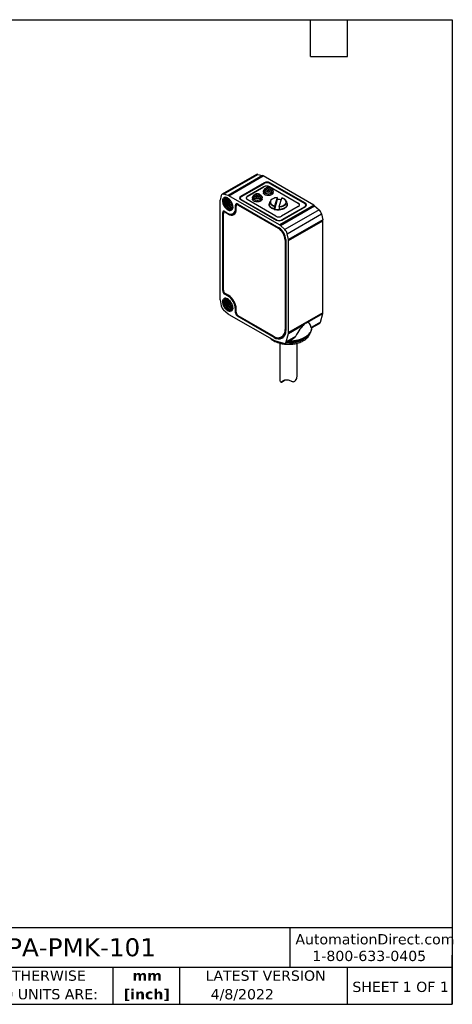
# Model space of a CAD drawing. Header units: millimetres. Extents: x 6 to 273, y 6 to 210.
# Tile 3 of 3: x 184 to 273, y 6 to 210. Entities that reach past the tile are written whole.
import ezdxf

# ---------------------------------------------------------------- set-up
doc = ezdxf.new("R2010")
doc.units = ezdxf.units.MM
doc.linetypes.add('SLD-Solid', pattern=[0])
doc.layers.add('TEXT', color=140, linetype='SLD-Solid', lineweight=25)
doc.styles.add('SLDTEXTSTYLE0', font='VERDANAB.TTF')
doc.styles.add('SLDTEXTSTYLE1', font='VERDANA.TTF')

# ---------------------------------------------------------------- blocks, each defined once
blk = doc.blocks.new('SW_NOTE_0_2')
at = {"layer": 'TEXT', "color": 0, "char_height": 2.117, "attachment_point": 2, "style": 'SLDTEXTSTYLE0'}
for s, insert in [('mm', (2.84, 2.69)), ('[inch]', (2.76, -1.13))]:
    blk.add_mtext(s, dxfattribs=dict(at, insert=insert))
blk = doc.blocks.new('SW_NOTE_0_3')
at = {"layer": 'TEXT', "color": 0, "char_height": 2.1167, "attachment_point": 1, "style": 'SLDTEXTSTYLE1'}
for s, insert in [('UNLESS OTHERWISE ', (0, 2.69)), ('SPECIFIED UNITS ARE:', (0, -1.13))]:
    blk.add_mtext(s, dxfattribs=dict(at, insert=insert))

msp = doc.modelspace()

# ---------------------------------------------------------------- linework, layer by layer
for p, q in [((232.649, 177.593), (225.578, 173.511)), ((225.898, 173.539), (232.969, 177.621)), ((233.881, 177.372), (226.81, 173.29)), ((226.99, 173.213), (234.061, 177.295)), ((232.969, 177.621), (233.881, 177.372)), ((244.484, 171.278), (234.061, 177.295)), ((234.288, 175.899), (229.408, 173.082)), ((229.55, 173.041), (234.288, 175.776)), ((230.752, 173.082), (234.217, 175.082)), ((234.217, 175.041), (230.752, 173.041)), ((234.217, 175.041), (234.217, 175.082)), ((234.288, 175.899), (234.288, 175.776)), ((235.101, 174.605), (234.678, 174.849)), ((235.523, 174.849), (235.101, 174.605)), ((235.348, 175.082), (241.288, 171.653)), ((235.348, 175.041), (235.348, 175.082)), ((241.288, 171.613), (235.348, 175.041)), ((242.773, 171.653), (235.419, 175.899)), ((235.419, 175.899), (235.419, 175.776)), ((235.419, 175.776), (242.631, 171.613)), ((225.394, 173.248), (225.154, 172.333)), ((226.81, 173.29), (225.898, 173.539)), ((237.413, 167.196), (226.99, 173.213)), ((229.408, 173.082), (229.408, 172.931)), ((230.752, 173.082), (230.752, 173.041)), ((231.838, 172.837), (231.838, 172.531)), ((232.082, 173.311), (231.904, 173.044)), ((232.147, 173.387), (232.569, 173.143)), ((232.569, 173.143), (232.147, 172.9)), ((232.838, 173.298), (232.416, 173.542)), ((232.416, 172.744), (232.838, 172.988)), ((232.569, 173.143), (232.766, 172.946)), ((233.26, 173.542), (232.838, 173.298)), ((232.838, 173.298), (232.838, 172.988)), ((232.838, 172.988), (233.26, 172.744)), ((233.107, 173.143), (232.91, 172.946)), ((233.107, 173.143), (233.529, 173.387)), ((233.529, 172.9), (233.107, 173.143)), ((233.772, 173.044), (233.594, 173.311)), ((233.838, 172.531), (233.838, 172.837)), ((234.101, 174.143), (234.101, 173.837)), ((234.344, 174.617), (234.167, 174.35)), ((234.41, 174.693), (234.832, 174.45)), ((234.832, 174.45), (234.41, 174.206)), ((234.678, 174.051), (235.101, 174.295)), ((234.832, 174.45), (235.028, 174.253)), ((235.101, 174.605), (235.101, 174.295)), ((235.101, 174.295), (235.523, 174.051)), ((235.369, 174.45), (235.173, 174.253)), ((235.369, 174.45), (235.792, 174.693)), ((235.792, 174.206), (235.369, 174.45)), ((236.034, 174.35), (235.857, 174.617)), ((236.101, 173.837), (236.101, 174.143)), ((236.925, 172.84), (236.393, 171.097)), ((237.378, 170.997), (237.91, 172.74)), ((225.13, 172.139), (225.13, 151.938)), ((225.661, 172.143), (225.862, 172.114)), ((226.145, 172.218), (226.237, 172.272)), ((226.591, 172.476), (226.499, 172.422)), ((227.775, 170.935), (227.709, 171.087)), ((228.631, 171.449), (228.348, 171.286)), ((228.348, 170.592), (228.348, 171.286)), ((228.489, 170.347), (228.489, 171.041)), ((228.879, 171.469), (228.614, 171.316)), ((228.631, 171.449), (228.631, 171.325)), ((228.772, 171.531), (237.293, 166.612)), ((229.055, 171.367), (228.914, 171.286)), ((228.914, 171.286), (237.151, 166.53)), ((229.316, 172.715), (229.316, 172.511)), ((229.316, 172.493), (229.316, 172.511)), ((229.408, 172.429), (236.762, 168.184)), ((236.762, 168.224), (229.55, 172.388)), ((229.55, 172.347), (229.55, 172.388)), ((236.692, 169), (230.752, 172.429)), ((235.301, 171.429), (235.301, 171.347)), ((235.473, 172.045), (235.335, 171.631)), ((236.968, 172.426), (236.35, 170.401)), ((236.968, 172.492), (236.968, 172.426)), ((244.484, 171.278), (237.413, 167.196)), ((237.593, 167.065), (244.664, 171.147)), ((241.288, 171), (237.823, 169)), ((237.894, 168.184), (242.773, 171)), ((242.631, 170.959), (237.894, 168.224)), ((238.968, 171.631), (238.829, 172.045)), ((239.001, 171.347), (239.001, 171.429)), ((241.288, 171.613), (241.288, 171.653)), ((242.631, 170.919), (242.631, 170.959)), ((242.773, 171.653), (242.773, 171.502)), ((242.866, 171.082), (242.865, 171.064)), ((242.866, 171.082), (242.866, 171.286)), ((244.664, 171.147), (245.576, 170.343)), ((225.979, 169.918), (225.696, 169.755)), ((225.696, 153.669), (225.696, 169.755)), ((225.838, 153.75), (225.838, 169.51)), ((226.228, 169.938), (225.962, 169.784)), ((225.979, 169.918), (225.979, 169.794)), ((226.12, 170), (226.721, 169.653)), ((226.403, 169.836), (226.262, 169.755)), ((226.262, 169.755), (226.863, 169.408)), ((226.863, 169.408), (227.035, 169.507)), ((227.871, 169.539), (228.154, 169.702)), ((228.489, 170.673), (228.348, 170.592)), ((236.35, 170.401), (236.35, 170.466)), ((237.334, 170.366), (237.334, 170.301)), ((245.576, 170.343), (238.505, 166.261)), ((239.009, 165.388), (246.08, 169.47)), ((246.08, 169.47), (246.32, 168.278)), ((236.762, 168.184), (236.762, 168.224)), ((238.505, 166.261), (237.593, 167.065)), ((237.894, 168.184), (237.894, 168.224)), ((246.32, 168.278), (239.249, 164.196)), ((239.273, 163.975), (246.344, 168.057)), ((246.344, 149.08), (246.344, 168.057)), ((237.293, 166.612), (237.151, 166.53)), ((239.249, 164.196), (239.009, 165.388)), ((238.707, 164.162), (238.566, 164.081)), ((238.566, 164.081), (238.566, 145.627)), ((238.707, 164.162), (238.707, 145.382)), ((239.273, 144.998), (239.273, 163.975)), ((225.696, 153.669), (225.838, 153.75)), ((226.262, 153.015), (226.12, 152.934)), ((226.721, 152.587), (226.12, 152.934)), ((226.262, 153.015), (226.863, 152.669)), ((226.863, 152.668), (226.721, 152.587)), ((225.154, 151.716), (225.394, 150.524)), ((225.661, 151.321), (225.862, 151.292)), ((226.145, 151.397), (226.237, 151.45)), ((226.591, 151.654), (226.499, 151.601)), ((225.898, 149.652), (226.81, 148.847)), ((226.99, 148.716), (236.352, 143.312)), ((227.775, 150.114), (227.709, 150.265)), ((228.348, 149.77), (228.489, 149.852)), ((228.348, 149.076), (228.348, 149.77)), ((228.489, 149.158), (228.348, 149.076)), ((228.489, 149.158), (228.489, 149.852)), ((228.914, 148.423), (228.772, 148.341)), ((236.303, 143.994), (228.772, 148.341)), ((236.161, 144.239), (228.914, 148.423)), ((246.344, 149.08), (239.273, 144.998)), ((243.111, 147.031), (246.32, 148.883)), ((245.853, 147.136), (246.32, 148.883)), ((239.249, 144.801), (242.457, 146.654)), ((245.853, 147.136), (243.924, 146.022)), ((244.023, 145.924), (245.67, 146.875)), ((238.707, 145.709), (238.566, 145.627)), ((238.782, 143.054), (239.249, 144.801)), ((244.089, 145.924), (244.092, 145.964)), ((236.463, 144.086), (236.303, 143.994)), ((236.352, 143.312), (238.273, 142.767)), ((237.473, 142.785), (237.473, 135.317)), ((237.861, 144.07), (238.144, 144.234)), ((238.599, 142.793), (240.245, 143.744)), ((240.711, 144.167), (238.782, 143.054)), ((241.073, 136.219), (241.073, 142.781)), ((237.838, 134.777), (238.593, 135.213)), ((238.323, 135.067), (237.898, 134.822)), ((238.431, 135.13), (238.534, 135.189))]:
    msp.add_line(p, q)
at = {"flags": 128}
for points in [[(233.772, 173.044), (233.811, 172.969), (233.837, 172.864), (233.828, 172.757), (233.786, 172.654), (233.712, 172.556), (233.607, 172.468), (233.477, 172.393), (233.325, 172.333), (233.156, 172.29), (232.976, 172.265), (232.792, 172.261), (232.609, 172.275), (232.434, 172.309), (232.273, 172.361), (232.131, 172.429), (232.013, 172.511), (231.923, 172.604), (231.865, 172.705), (231.839, 172.811), (231.848, 172.917), (231.89, 173.021), (231.904, 173.044)], [(236.101, 173.837), (236.091, 173.757), (236.049, 173.654), (235.974, 173.556), (235.87, 173.468), (235.74, 173.393), (235.587, 173.333), (235.418, 173.29), (235.239, 173.265), (235.055, 173.261), (234.872, 173.275), (234.697, 173.309), (234.536, 173.361), (234.394, 173.429), (234.276, 173.511), (234.186, 173.604), (234.127, 173.705), (234.102, 173.811), (234.101, 173.837)], [(236.034, 174.35), (236.074, 174.276), (236.1, 174.17), (236.091, 174.064), (236.049, 173.96), (235.974, 173.863), (235.87, 173.775), (235.74, 173.699), (235.587, 173.639), (235.418, 173.596), (235.239, 173.572), (235.055, 173.567), (234.872, 173.581), (234.697, 173.615), (234.536, 173.667), (234.394, 173.735), (234.276, 173.817), (234.186, 173.91), (234.127, 174.011), (234.102, 174.117), (234.11, 174.223), (234.153, 174.327), (234.167, 174.35)], [(228.649, 171.581), (228.639, 171.54), (228.631, 171.449)], [(233.838, 172.531), (233.828, 172.451), (233.786, 172.348), (233.712, 172.25), (233.607, 172.162), (233.477, 172.087), (233.325, 172.027), (233.156, 171.984), (232.976, 171.959), (232.792, 171.954), (232.609, 171.969), (232.434, 172.003), (232.273, 172.055), (232.131, 172.123), (232.013, 172.205), (231.923, 172.298), (231.865, 172.399), (231.839, 172.504), (231.838, 172.531)], [(239.001, 171.347), (239, 171.311), (238.974, 171.166), (238.915, 171.024), (238.822, 170.888), (238.698, 170.761), (238.546, 170.645), (238.367, 170.542), (238.166, 170.454), (237.946, 170.383), (237.711, 170.329), (237.466, 170.295), (237.214, 170.28), (236.962, 170.285), (236.713, 170.31), (236.473, 170.354), (236.245, 170.416), (236.033, 170.496), (235.843, 170.592), (235.677, 170.702), (235.539, 170.824), (235.43, 170.955), (235.354, 171.094), (235.311, 171.238), (235.301, 171.347)], [(236.35, 170.466), (236.13, 170.538), (235.93, 170.627), (235.752, 170.73), (235.6, 170.847), (235.477, 170.974), (235.386, 171.11), (235.327, 171.252), (235.302, 171.397), (235.312, 171.542), (235.335, 171.631)], [(236.375, 170.979), (236.168, 171.051), (235.981, 171.139), (235.817, 171.242), (235.679, 171.357), (235.572, 171.482), (235.495, 171.614), (235.452, 171.751), (235.443, 171.891), (235.468, 172.03), (235.473, 172.045)], [(238.968, 171.631), (238.976, 171.606), (239, 171.461), (238.991, 171.316), (238.947, 171.172), (238.87, 171.033), (238.761, 170.902), (238.621, 170.78), (238.455, 170.671), (238.264, 170.576), (238.052, 170.496), (237.824, 170.434), (237.583, 170.39), (237.334, 170.366)], [(238.829, 172.045), (238.85, 171.965), (238.859, 171.826), (238.834, 171.687), (238.776, 171.552), (238.685, 171.422), (238.563, 171.302), (238.413, 171.192), (238.237, 171.096), (238.04, 171.016), (237.825, 170.952), (237.597, 170.906), (237.36, 170.879)], [(225.997, 170.05), (225.987, 170.009), (225.979, 169.918)], [(239.368, 143.237), (239.592, 143.243), (239.998, 143.268), (240.397, 143.313), (240.789, 143.378), (241.17, 143.461), (241.538, 143.563), (241.889, 143.682), (242.222, 143.818), (242.533, 143.97), (242.822, 144.136), (243.084, 144.316), (243.32, 144.508), (243.527, 144.711), (243.703, 144.923), (243.847, 145.143), (243.959, 145.37), (244.037, 145.6), (244.082, 145.834), (244.089, 145.924)]]:
    msp.add_lwpolyline(points, dxfattribs=at)
for centre, radius, start, end in [((232.842, 177.228), 0.413, 72.07744, 117.77652), ((233.672, 176.633), 0.768, 59.50922, 74.18143), ((234.782, 173.99), 1.23, 62.60967, 117.39033), ((234.782, 173.95), 1.23, 62.60967, 117.39033), ((234.853, 174.807), 1.23, 62.60967, 117.39033), ((234.853, 174.684), 1.23, 62.60967, 117.39033), ((235.101, 173.594), 1.323, 71.38577, 108.61423), ((225.771, 173.177), 0.384, 70.73921, 169.27154), ((226.601, 172.551), 0.768, 59.50922, 74.18143), ((229.532, 172.755), 0.349, 110.78342, 249.21658), ((229.595, 172.432), 0.441, 128.04818, 152.88861), ((229.674, 172.715), 0.349, 110.78342, 249.21658), ((230.924, 172.668), 0.411, 114.70302, 170.6238), ((230.876, 172.755), 0.349, 110.78342, 249.21658), ((232.344, 173.143), 0.314, 128.99325, 231.00675), ((232.838, 172.288), 1.323, 71.38577, 108.61423), ((232.838, 173.999), 1.323, 251.38577, 288.61423), ((233.332, 173.143), 0.314, 308.99325, 51.00675), ((234.607, 174.45), 0.314, 128.99325, 231.00675), ((235.101, 175.305), 1.323, 251.38577, 288.61423), ((236.685, 171.41), 1.369, 99.85742, 152.343), ((235.594, 174.45), 0.314, 308.99325, 51.00675), ((225.898, 172.145), 0.768, 165.82376, 180.49332), ((228.606, 171.328), 0.262, 50.79671, 189.21404), ((228.748, 171.083), 0.262, 50.79671, 189.21404), ((237.152, 169.307), 3.125, 78.11859, 93.37066), ((238.094, 171.787), 0.779, 19.35619, 45.98879), ((241.164, 171.327), 0.349, 290.78342, 69.21658), ((241.116, 171.239), 0.411, 9.3762, 65.29698), ((242.507, 171.286), 0.349, 290.78342, 69.21658), ((242.649, 171.327), 0.349, 290.78342, 69.21658), ((242.586, 171.004), 0.441, 27.11139, 51.95182), ((243.916, 170.306), 1.126, 48.30619, 59.66618), ((225.955, 169.796), 0.262, 50.79671, 189.21404), ((226.096, 169.552), 0.262, 50.79671, 189.21404), ((227.353, 170.437), 1.007, 231.1474, 8.86335), ((227.494, 170.192), 1.007, 231.14713, 8.86362), ((227.853, 170.429), 1.079, 247.67692, 285.72977), ((227.722, 170.428), 0.845, 300.72736, 331.04451), ((237.148, 173.359), 3.064, 254.8912, 273.48441), ((237.257, 170.092), 1.23, 242.60967, 297.39033), ((244.476, 169.126), 1.641, 12.12765, 47.87235), ((237.328, 169.316), 1.23, 242.60967, 297.39033), ((237.328, 169.275), 1.23, 242.60967, 297.39033), ((236.844, 166.224), 1.126, 48.30619, 59.66618), ((245.218, 168.05), 1.126, 0.33639, 11.69479), ((235.495, 163.941), 3.074, 2.60548, 57.39452), ((235.637, 164.023), 3.074, 2.60548, 57.39452), ((237.405, 165.044), 1.641, 12.12765, 47.87235), ((238.147, 163.968), 1.126, 0.33639, 11.69479), ((226.617, 153.711), 0.922, 182.60548, 237.39452), ((226.759, 153.792), 0.922, 182.60548, 237.39452), ((224.827, 149.615), 3.525, 2.52009, 57.47991), ((224.968, 149.697), 3.525, 2.52015, 57.47985), ((226.256, 151.944), 1.126, 180.33639, 191.69479), ((226.998, 150.869), 1.641, 192.12765, 227.87235), ((227.559, 149.688), 1.126, 228.30619, 239.66618), ((229.269, 149.118), 0.922, 182.60548, 237.39452), ((229.41, 149.199), 0.922, 182.60548, 237.39452), ((245.578, 149.074), 0.766, 345.61598, 0.50753), ((245.451, 147.224), 0.412, 302.15798, 347.69421), ((237.095, 145.397), 1.488, 231.1301, 8.88065), ((237.237, 145.152), 1.488, 231.1301, 8.88065), ((237.486, 145.33), 1.279, 300.98736, 334.97646), ((239.64, 147.954), 5.121, 260.45854, 322.68688), ((238.507, 144.991), 0.766, 345.61598, 0.50753), ((237.631, 145.324), 1.496, 250.45037, 289.82992), ((238.405, 143.128), 0.384, 249.92395, 348.88938)]:
    msp.add_arc(centre, radius, start, end)
for centre, major_axis, ratio, start_param, end_param in [((232.405, 167.218), (3.015, 7.934), 0.1954734, 0.3611353, 0.4378556), ((237.796, 167.218), (-3.015, 7.934), 0.1954734, 5.8453298, 5.92205), ((235.533, 165.912), (-3.015, 7.934), 0.1954734, 0.4243435, 0.5265382), ((230.143, 169.024), (3.347, 4.436), 0.1228178, 0.6748009, 0.7769956), ((230.143, 165.912), (3.015, 7.934), 0.1954734, 0.3611353, 0.4365536), ((235.533, 165.912), (-3.015, 7.934), 0.1954734, 5.8453298, 5.92205), ((235.533, 169.024), (-3.347, 4.436), 0.1228178, 5.5061897, 5.6083845), ((230.143, 165.912), (3.015, 7.934), 0.1954734, 5.7566471, 5.8588418), ((237.796, 167.218), (-3.015, 7.934), 0.1954734, 0.4243435, 0.5265382), ((232.405, 170.33), (3.347, 4.436), 0.1228178, 0.6748009, 0.7769956), ((237.796, 170.33), (-3.347, 4.436), 0.1228178, 5.5061897, 5.6083845), ((232.405, 167.218), (3.015, 7.934), 0.1954734, 5.7566471, 5.8588418), ((239.811, 135.711), (3.545, 11.306), 0.1985298, 0.3239982, 0.7902437), ((239.811, 135.711), (3.545, 11.306), 0.1985298, 5.9182872, 6.3845326)]:
    msp.add_ellipse(centre, major_axis=major_axis, ratio=ratio, start_param=start_param, end_param=end_param)
for points, knots in [([(227.778, 170.927), (227.779, 171.085), (227.751, 171.26), (227.646, 171.614), (227.568, 171.794), (227.373, 172.132), (227.256, 172.29), (227.001, 172.56), (226.863, 172.672), (226.586, 172.832), (226.447, 172.88), (226.191, 172.906), (226.073, 172.884), (225.876, 172.771), (225.797, 172.681), (225.69, 172.447), (225.661, 172.303), (225.661, 172.143)], [0, 0, 0, 0, 0.125, 0.125, 0.25, 0.25, 0.375, 0.375, 0.5, 0.5, 0.625, 0.625, 0.75, 0.75, 0.875, 0.875, 1, 1, 1, 1]), ([(225.862, 172.114), (225.876, 172.304), (225.934, 172.461), (226.123, 172.675), (226.253, 172.731), (226.399, 172.732)], [0, 0, 0, 0, 0.5, 0.5, 1, 1, 1, 1]), ([(226.237, 172.272), (226.244, 172.338), (226.259, 172.472), (226.313, 172.627), (226.368, 172.7), (226.391, 172.73)], [0, 0, 0, 0, 0.3712421, 0.7424842, 1, 1, 1, 1]), ([(226.399, 172.732), (226.423, 172.732), (226.469, 172.734), (226.542, 172.724), (226.615, 172.707), (226.687, 172.682), (226.758, 172.651), (226.915, 172.567), (227.128, 172.397), (227.33, 172.15), (227.453, 171.958), (227.54, 171.797), (227.614, 171.625), (227.672, 171.446), (227.713, 171.263), (227.72, 171.147), (227.724, 171.089)], [0, 0, 0, 0, 0.0435236, 0.0859015, 0.1271336, 0.1672198, 0.20616, 0.2439543, 0.4253037, 0.5505687, 0.6193154, 0.6893784, 0.7624781, 0.8386149, 0.9177889, 1, 1, 1, 1]), ([(236.925, 172.84), (236.588, 172.813), (236.275, 172.725), (235.786, 172.452), (235.622, 172.274), (235.504, 171.887), (235.553, 171.688), (235.851, 171.335), (236.092, 171.19), (236.393, 171.097)], [0, 0, 0, 0, 0.25, 0.25, 0.5, 0.5, 0.75, 0.75, 1, 1, 1, 1]), ([(236.925, 172.84), (236.927, 172.847), (236.929, 172.853), (236.931, 172.856), (236.933, 172.859), (236.935, 172.861), (236.937, 172.86), (236.939, 172.859), (236.94, 172.856), (236.941, 172.851), (236.942, 172.847), (236.942, 172.843), (236.943, 172.837)], [0, 0, 0, 0, 0.00003658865, 0.00003658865, 0.00003658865, 0.00007323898, 0.00007323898, 0.00007323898, 0.00010887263, 0.00010887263, 0.00010887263, 0.00013401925, 0.00013401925, 0.00013401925, 0.00013401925]), ([(237.378, 170.997), (237.714, 171.025), (238.027, 171.113), (238.517, 171.386), (238.68, 171.564), (238.798, 171.951), (238.75, 172.15), (238.452, 172.503), (238.21, 172.648), (237.91, 172.74)], [0, 0, 0, 0, 0.25, 0.25, 0.5, 0.5, 0.75, 0.75, 1, 1, 1, 1]), ([(237.923, 172.756), (237.923, 172.758), (237.921, 172.762), (237.916, 172.757), (237.912, 172.746), (237.91, 172.74)], [0, 0, 0, 0, 0.2239431, 0.6154459, 1, 1, 1, 1]), ([(238.682, 172.296), (238.625, 172.358), (238.504, 172.49), (238.241, 172.649), (238.023, 172.722), (237.92, 172.757)], [0, 0, 0, 0, 0.3194169, 0.677787, 1, 1, 1, 1]), ([(225.661, 172.143), (225.662, 171.927), (225.713, 171.682), (225.903, 171.201), (226.041, 170.966), (226.367, 170.568), (226.555, 170.406), (226.928, 170.2), (227.113, 170.155), (227.272, 170.176)], [0, 0, 0, 0, 0.25, 0.25, 0.5, 0.5, 0.75, 0.75, 1, 1, 1, 1]), ([(227.273, 170.206), (227.118, 170.201), (226.941, 170.259), (226.595, 170.484), (226.425, 170.65), (226.141, 171.039), (226.026, 171.263), (225.88, 171.706), (225.849, 171.925), (225.862, 172.114)], [0, 0, 0, 0, 0.25, 0.25, 0.5, 0.5, 0.75, 0.75, 1, 1, 1, 1]), ([(225.922, 172.385), (225.915, 172.336), (225.896, 172.212), (225.911, 171.986), (225.96, 171.721), (226.048, 171.452), (226.168, 171.191), (226.316, 170.946), (226.485, 170.727), (226.669, 170.542), (226.824, 170.425), (226.942, 170.356), (227.021, 170.318), (227.14, 170.273), (227.283, 170.246), (227.432, 170.261), (227.534, 170.305), (227.597, 170.347), (227.623, 170.376), (227.632, 170.385)], [0, 0, 0, 0, 0.0484362, 0.1231328, 0.1978245, 0.2725195, 0.3472129, 0.4219063, 0.4966013, 0.571293, 0.6459895, 0.6785178, 0.7096681, 0.7394398, 0.8203215, 0.8888214, 0.9449215, 0.9823087, 1, 1, 1, 1]), ([(226.145, 172.218), (226.144, 172.185), (226.142, 172.12), (226.148, 172.018), (226.161, 171.917), (226.18, 171.817), (226.204, 171.718), (226.233, 171.622), (226.267, 171.529), (226.303, 171.439), (226.343, 171.354), (226.384, 171.273), (226.428, 171.197), (226.473, 171.125), (226.518, 171.058), (226.564, 170.996), (226.61, 170.939), (226.655, 170.886), (226.7, 170.838), (226.743, 170.795), (226.786, 170.756), (226.827, 170.72), (226.866, 170.689), (226.904, 170.661), (227.013, 170.587), (227.199, 170.5), (227.47, 170.49), (227.655, 170.636), (227.723, 170.846), (227.74, 170.983), (227.739, 171.057), (227.738, 171.092)], [0, 0, 0, 0, 0.0296876, 0.0586604, 0.0869145, 0.1144465, 0.1412577, 0.1673526, 0.192731, 0.2173897, 0.2413267, 0.2645426, 0.2870406, 0.3088216, 0.329884, 0.350226, 0.3698466, 0.3887462, 0.4069269, 0.4243894, 0.4411334, 0.4571581, 0.4724626, 0.4870464, 0.5009094, 0.5982791, 0.7004812, 0.8493971, 0.924404, 0.9649137, 1, 1, 1, 1]), ([(226.326, 172.717), (226.294, 172.675), (226.228, 172.589), (226.166, 172.419), (226.152, 172.285), (226.145, 172.218)], [0, 0, 0, 0, 0.33092768, 0.66546384, 1, 1, 1, 1]), ([(227.557, 170.58), (227.489, 170.565), (227.348, 170.536), (227.082, 170.642), (226.811, 170.853), (226.563, 171.158), (226.371, 171.522), (226.246, 171.912), (226.24, 172.152), (226.237, 172.272)], [0, 0, 0, 0, 0.13580957, 0.27984131, 0.42387305, 0.56790479, 0.71193652, 0.85596826, 1, 1, 1, 1]), ([(226.265, 172.465), (226.263, 172.371), (226.258, 172.169), (226.338, 171.828), (226.472, 171.487), (226.645, 171.181), (226.84, 170.927), (227.036, 170.731), (227.165, 170.645), (227.224, 170.605)], [0, 0, 0, 0, 0.1408315, 0.3053124, 0.4621611, 0.6114132, 0.7530384, 0.887037, 1, 1, 1, 1]), ([(226.499, 172.422), (226.498, 172.352), (226.497, 172.21), (226.539, 171.98), (226.61, 171.749), (226.709, 171.523), (226.833, 171.311), (226.976, 171.121), (227.132, 170.96), (227.294, 170.833), (227.456, 170.749), (227.582, 170.707), (227.646, 170.709), (227.664, 170.71)], [0, 0, 0, 0, 0.0963458, 0.1926916, 0.2890375, 0.3853833, 0.4817291, 0.5780749, 0.6744208, 0.7707666, 0.8671124, 0.9634582, 1, 1, 1, 1]), ([(226.561, 172.712), (226.548, 172.682), (226.513, 172.596), (226.504, 172.491), (226.499, 172.422)], [0, 0, 0, 0, 0.35717078, 1, 1, 1, 1]), ([(227.694, 170.766), (227.646, 170.777), (227.546, 170.8), (227.386, 170.888), (227.224, 171.013), (227.068, 171.175), (226.925, 171.365), (226.802, 171.577), (226.702, 171.803), (226.631, 172.034), (226.59, 172.263), (226.59, 172.405), (226.591, 172.476)], [0, 0, 0, 0, 0.0949342, 0.195497, 0.2960599, 0.3966228, 0.4971857, 0.5977485, 0.6983114, 0.7988743, 0.8994371, 1, 1, 1, 1]), ([(226.591, 172.476), (226.595, 172.545), (226.601, 172.625), (226.625, 172.689), (226.629, 172.698)], [0, 0, 0, 0, 0.8622062, 1, 1, 1, 1]), ([(226.621, 172.678), (226.617, 172.597), (226.607, 172.399), (226.673, 172.105), (226.766, 171.839), (226.858, 171.636), (226.969, 171.439), (227.098, 171.253), (227.242, 171.083), (227.397, 170.936), (227.524, 170.836), (227.597, 170.798), (227.616, 170.788)], [0, 0, 0, 0, 0.1199358, 0.2942235, 0.3843885, 0.4763971, 0.5702617, 0.665992, 0.7635594, 0.8629973, 0.964282, 1, 1, 1, 1]), ([(226.852, 172.627), (226.852, 172.556), (226.851, 172.414), (226.892, 172.185), (226.963, 171.953), (227.063, 171.727), (227.187, 171.516), (227.329, 171.325), (227.485, 171.166), (227.622, 171.054), (227.703, 171.014), (227.731, 171)], [0, 0, 0, 0, 0.1173844, 0.2347688, 0.3521532, 0.4695376, 0.5869221, 0.7043065, 0.8216909, 0.9390753, 1, 1, 1, 1]), ([(227.705, 171.125), (227.663, 171.156), (227.566, 171.227), (227.422, 171.379), (227.279, 171.569), (227.155, 171.781), (227.055, 172.007), (226.986, 172.237), (226.95, 172.413), (226.949, 172.504), (226.949, 172.524)], [0, 0, 0, 0, 0.1112264, 0.2528674, 0.3945084, 0.5361494, 0.6777903, 0.8194313, 0.9610723, 1, 1, 1, 1]), ([(226.998, 172.487), (227.021, 172.376), (227.059, 172.198), (227.159, 171.953), (227.256, 171.756), (227.373, 171.566), (227.505, 171.391), (227.616, 171.265), (227.682, 171.207), (227.698, 171.194)], [0, 0, 0, 0, 0.23149366, 0.37032548, 0.51197532, 0.65639802, 0.80363094, 0.95366633, 1, 1, 1, 1]), ([(227.8, 170.937), (227.8, 170.922), (227.799, 170.893), (227.793, 170.837), (227.78, 170.745), (227.754, 170.638), (227.711, 170.514), (227.649, 170.403), (227.562, 170.309), (227.466, 170.249), (227.37, 170.215), (227.304, 170.209), (227.273, 170.206)], [0, 0, 0, 0, 0.03268993, 0.0638605, 0.12723379, 0.2529295, 0.35079646, 0.50337573, 0.64883184, 0.78001262, 0.8970389, 1, 1, 1, 1]), ([(236.375, 170.979), (236.376, 170.99), (236.376, 171.001), (236.378, 171.012), (236.379, 171.023), (236.38, 171.034), (236.382, 171.044), (236.383, 171.055), (236.385, 171.065), (236.387, 171.074), (236.389, 171.083), (236.391, 171.091), (236.393, 171.097)], [0, 0, 0, 0, 0.00003323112, 0.00003323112, 0.00003323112, 0.00006639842, 0.00006639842, 0.00006639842, 0.00010053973, 0.00010053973, 0.00010053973, 0.00013404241, 0.00013404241, 0.00013404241, 0.00013404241]), ([(237.378, 170.997), (237.375, 170.99), (237.373, 170.981), (237.371, 170.972), (237.369, 170.962), (237.367, 170.951), (237.366, 170.939), (237.364, 170.928), (237.363, 170.915), (237.362, 170.904), (237.361, 170.895), (237.36, 170.887), (237.36, 170.879)], [0, 0, 0, 0, 0.00003658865, 0.00003658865, 0.00003658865, 0.00007323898, 0.00007323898, 0.00007323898, 0.00010887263, 0.00010887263, 0.00010887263, 0.00013401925, 0.00013401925, 0.00013401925, 0.00013401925]), ([(238.829, 172.046), (238.801, 172.125), (238.769, 172.214), (238.69, 172.289), (238.682, 172.296)], [0, 0, 0, 0, 0.8985351, 1, 1, 1, 1]), ([(227.778, 150.105), (227.779, 150.263), (227.751, 150.438), (227.646, 150.793), (227.568, 150.973), (227.373, 151.31), (227.256, 151.468), (227.001, 151.738), (226.863, 151.85), (226.586, 152.01), (226.447, 152.058), (226.191, 152.084), (226.073, 152.062), (225.876, 151.95), (225.797, 151.86), (225.69, 151.625), (225.661, 151.481), (225.661, 151.321)], [0, 0, 0, 0, 0.125, 0.125, 0.25, 0.25, 0.375, 0.375, 0.5, 0.5, 0.625, 0.625, 0.75, 0.75, 0.875, 0.875, 1, 1, 1, 1]), ([(225.661, 151.321), (225.662, 151.105), (225.713, 150.86), (225.903, 150.38), (226.041, 150.144), (226.367, 149.746), (226.555, 149.584), (226.928, 149.378), (227.113, 149.334), (227.272, 149.354)], [0, 0, 0, 0, 0.25, 0.25, 0.5, 0.5, 0.75, 0.75, 1, 1, 1, 1]), ([(227.273, 149.384), (227.118, 149.379), (226.941, 149.438), (226.595, 149.662), (226.425, 149.828), (226.141, 150.217), (226.026, 150.441), (225.88, 150.884), (225.849, 151.104), (225.862, 151.292)], [0, 0, 0, 0, 0.25, 0.25, 0.5, 0.5, 0.75, 0.75, 1, 1, 1, 1]), ([(225.862, 151.292), (225.876, 151.482), (225.934, 151.64), (226.123, 151.854), (226.253, 151.91), (226.399, 151.91)], [0, 0, 0, 0, 0.5, 0.5, 1, 1, 1, 1]), ([(225.922, 151.563), (225.915, 151.514), (225.896, 151.391), (225.911, 151.164), (225.96, 150.899), (226.048, 150.631), (226.168, 150.369), (226.316, 150.124), (226.485, 149.905), (226.669, 149.72), (226.824, 149.603), (226.942, 149.534), (227.021, 149.496), (227.14, 149.451), (227.283, 149.424), (227.432, 149.44), (227.534, 149.483), (227.597, 149.526), (227.623, 149.554), (227.632, 149.563)], [0, 0, 0, 0, 0.0484362, 0.1231328, 0.1978245, 0.2725195, 0.3472129, 0.4219063, 0.4966013, 0.571293, 0.6459895, 0.6785178, 0.7096681, 0.7394398, 0.8203215, 0.8888214, 0.9449215, 0.9823087, 1, 1, 1, 1]), ([(226.145, 151.397), (226.144, 151.363), (226.142, 151.298), (226.148, 151.196), (226.161, 151.095), (226.18, 150.995), (226.204, 150.896), (226.233, 150.8), (226.267, 150.707), (226.303, 150.618), (226.343, 150.532), (226.384, 150.451), (226.428, 150.375), (226.473, 150.303), (226.518, 150.236), (226.564, 150.174), (226.61, 150.117), (226.655, 150.064), (226.7, 150.016), (226.743, 149.973), (226.786, 149.934), (226.827, 149.899), (226.866, 149.867), (226.904, 149.839), (227.013, 149.765), (227.199, 149.679), (227.47, 149.668), (227.655, 149.814), (227.723, 150.024), (227.74, 150.161), (227.739, 150.235), (227.738, 150.27)], [0, 0, 0, 0, 0.0296876, 0.0586604, 0.0869145, 0.1144465, 0.1412577, 0.1673526, 0.192731, 0.2173897, 0.2413267, 0.2645426, 0.2870406, 0.3088216, 0.329884, 0.350226, 0.3698466, 0.3887462, 0.4069269, 0.4243894, 0.4411334, 0.4571581, 0.4724626, 0.4870464, 0.5009094, 0.5982791, 0.7004812, 0.8493971, 0.924404, 0.9649137, 1, 1, 1, 1]), ([(226.326, 151.895), (226.294, 151.853), (226.228, 151.767), (226.166, 151.597), (226.152, 151.463), (226.145, 151.397)], [0, 0, 0, 0, 0.33092768, 0.66546384, 1, 1, 1, 1]), ([(226.237, 151.45), (226.244, 151.517), (226.259, 151.65), (226.313, 151.805), (226.368, 151.878), (226.391, 151.908)], [0, 0, 0, 0, 0.37124212, 0.74248425, 1, 1, 1, 1]), ([(227.557, 149.758), (227.489, 149.744), (227.348, 149.714), (227.082, 149.82), (226.811, 150.031), (226.563, 150.336), (226.371, 150.7), (226.246, 151.091), (226.24, 151.33), (226.237, 151.45)], [0, 0, 0, 0, 0.13580957, 0.27984131, 0.42387305, 0.56790479, 0.71193652, 0.85596826, 1, 1, 1, 1]), ([(226.265, 151.643), (226.263, 151.55), (226.258, 151.347), (226.338, 151.006), (226.472, 150.665), (226.645, 150.359), (226.84, 150.106), (227.036, 149.909), (227.165, 149.823), (227.224, 149.784)], [0, 0, 0, 0, 0.1408315, 0.3053124, 0.4621611, 0.6114132, 0.7530384, 0.887037, 1, 1, 1, 1]), ([(226.399, 151.91), (226.423, 151.911), (226.469, 151.912), (226.542, 151.902), (226.615, 151.885), (226.687, 151.86), (226.758, 151.829), (226.915, 151.745), (227.128, 151.576), (227.33, 151.329), (227.453, 151.136), (227.54, 150.975), (227.614, 150.803), (227.672, 150.624), (227.713, 150.441), (227.72, 150.326), (227.724, 150.267)], [0, 0, 0, 0, 0.0435236, 0.0859015, 0.1271336, 0.1672198, 0.20616, 0.2439543, 0.4253037, 0.5505687, 0.6193154, 0.6893784, 0.7624781, 0.8386149, 0.9177889, 1, 1, 1, 1]), ([(226.499, 151.601), (226.498, 151.53), (226.497, 151.388), (226.539, 151.159), (226.61, 150.928), (226.709, 150.702), (226.833, 150.49), (226.976, 150.3), (227.132, 150.139), (227.294, 150.012), (227.456, 149.927), (227.582, 149.885), (227.646, 149.888), (227.664, 149.888)], [0, 0, 0, 0, 0.0963458, 0.1926916, 0.2890375, 0.3853833, 0.4817291, 0.5780749, 0.6744208, 0.7707666, 0.8671124, 0.9634582, 1, 1, 1, 1]), ([(226.561, 151.89), (226.548, 151.86), (226.513, 151.775), (226.504, 151.669), (226.499, 151.601)], [0, 0, 0, 0, 0.3571708, 1, 1, 1, 1]), ([(227.694, 149.944), (227.646, 149.955), (227.546, 149.978), (227.386, 150.066), (227.224, 150.191), (227.068, 150.353), (226.925, 150.543), (226.802, 150.755), (226.702, 150.981), (226.631, 151.212), (226.59, 151.441), (226.59, 151.583), (226.591, 151.654)], [0, 0, 0, 0, 0.0949342, 0.195497, 0.2960599, 0.3966228, 0.4971857, 0.5977485, 0.6983114, 0.7988743, 0.8994371, 1, 1, 1, 1]), ([(226.591, 151.654), (226.595, 151.723), (226.601, 151.803), (226.625, 151.868), (226.629, 151.877)], [0, 0, 0, 0, 0.8622062, 1, 1, 1, 1]), ([(226.621, 151.856), (226.617, 151.775), (226.607, 151.577), (226.673, 151.283), (226.766, 151.017), (226.858, 150.814), (226.969, 150.618), (227.098, 150.431), (227.242, 150.261), (227.397, 150.114), (227.524, 150.014), (227.597, 149.976), (227.616, 149.966)], [0, 0, 0, 0, 0.1199358, 0.2942235, 0.3843885, 0.4763971, 0.5702617, 0.665992, 0.7635594, 0.8629973, 0.964282, 1, 1, 1, 1]), ([(226.852, 151.805), (226.852, 151.734), (226.851, 151.592), (226.892, 151.363), (226.963, 151.132), (227.063, 150.906), (227.187, 150.694), (227.329, 150.503), (227.485, 150.344), (227.622, 150.233), (227.703, 150.192), (227.731, 150.178)], [0, 0, 0, 0, 0.1173844, 0.2347688, 0.3521532, 0.4695376, 0.5869221, 0.7043065, 0.8216909, 0.9390753, 1, 1, 1, 1]), ([(227.705, 150.303), (227.663, 150.334), (227.566, 150.405), (227.422, 150.558), (227.279, 150.747), (227.155, 150.959), (227.055, 151.185), (226.986, 151.416), (226.95, 151.591), (226.949, 151.682), (226.949, 151.702)], [0, 0, 0, 0, 0.1112264, 0.2528674, 0.3945084, 0.5361494, 0.6777903, 0.8194313, 0.9610723, 1, 1, 1, 1]), ([(226.998, 151.665), (227.021, 151.554), (227.059, 151.376), (227.159, 151.131), (227.256, 150.934), (227.373, 150.745), (227.505, 150.569), (227.616, 150.443), (227.682, 150.386), (227.698, 150.372)], [0, 0, 0, 0, 0.2314937, 0.3703255, 0.5119753, 0.656398, 0.8036309, 0.9536663, 1, 1, 1, 1]), ([(227.8, 150.115), (227.8, 150.1), (227.799, 150.071), (227.793, 150.015), (227.78, 149.923), (227.754, 149.816), (227.711, 149.692), (227.649, 149.581), (227.562, 149.487), (227.466, 149.427), (227.37, 149.393), (227.304, 149.387), (227.273, 149.384)], [0, 0, 0, 0, 0.0326899, 0.0638605, 0.1272338, 0.2529295, 0.3507965, 0.5033757, 0.6488318, 0.7800126, 0.8970389, 1, 1, 1, 1]), ([(242.457, 146.654), (242.517, 146.707), (242.575, 146.761), (242.661, 146.842), (242.689, 146.869), (242.747, 146.921), (242.775, 146.946), (242.834, 146.98), (242.862, 146.987), (242.915, 146.999), (242.94, 147.004), (243.015, 147.016), (243.064, 147.023), (243.111, 147.031)], [0, 0, 0, 0, 0.25, 0.25, 0.375, 0.375, 0.5, 0.5, 0.625, 0.625, 0.75, 0.75, 1, 1, 1, 1]), ([(235.504, 143.802), (235.518, 143.787), (235.623, 143.681), (235.865, 143.499), (236.249, 143.254), (236.721, 143.026), (237.219, 142.846), (237.714, 142.716), (238.18, 142.629), (238.661, 142.572), (239.154, 142.547), (239.653, 142.556), (240.15, 142.599), (240.629, 142.674), (241.12, 142.787), (241.601, 142.939), (242.054, 143.131), (242.406, 143.322), (242.676, 143.499), (242.88, 143.654), (243.064, 143.815), (243.222, 143.975), (243.366, 144.144), (243.497, 144.325), (243.63, 144.55), (243.738, 144.78), (243.778, 144.939), (243.793, 145.001)], [0, 0, 0, 0, 0.00738, 0.0523794, 0.1029356, 0.1590288, 0.218873, 0.2641327, 0.3096965, 0.3556032, 0.4018935, 0.4486099, 0.4957958, 0.5427589, 0.5873529, 0.6429127, 0.6940592, 0.740799, 0.7728175, 0.8018973, 0.828048, 0.8570727, 0.8804804, 0.9072288, 0.9388959, 0.9762742, 1, 1, 1, 1]), ([(239.108, 143.087), (239.163, 143.085), (239.347, 143.08), (239.585, 143.088), (239.853, 143.103), (240.081, 143.122), (240.351, 143.154), (240.629, 143.198), (240.915, 143.254), (241.204, 143.323), (241.49, 143.405), (241.772, 143.5), (242.046, 143.607), (242.309, 143.727), (242.561, 143.86), (242.8, 144.004), (243.022, 144.16), (243.228, 144.326), (243.416, 144.504), (243.583, 144.691), (243.729, 144.888), (243.853, 145.093), (243.953, 145.307), (244.027, 145.527), (244.075, 145.737), (244.083, 145.873), (244.087, 145.933)], [0, 0, 0, 0, 0.0221944, 0.0745516, 0.0957841, 0.1309747, 0.1674232, 0.2064279, 0.247021, 0.2888164, 0.3315096, 0.3748895, 0.4188051, 0.4631472, 0.5078358, 0.5528112, 0.5980267, 0.6434257, 0.6889644, 0.7345999, 0.7802953, 0.8260325, 0.8718317, 0.9177732, 0.9640145, 1, 1, 1, 1]), ([(244.02, 145.928), (244.003, 145.922), (243.977, 145.912), (243.942, 145.953), (243.93, 145.999), (243.924, 146.022)], [0, 0, 0, 0, 0.50175294, 0.74677876, 1, 1, 1, 1]), ([(240.243, 143.748), (240.336, 143.805), (240.475, 143.89), (240.628, 144.04), (240.683, 144.125), (240.711, 144.167)], [0, 0, 0, 0, 0.5017529, 0.7467788, 1, 1, 1, 1]), ([(241.016, 135.789), (241.028, 135.853), (241.054, 135.983), (241.075, 136.132), (241.069, 136.201), (241.068, 136.218)], [0, 0, 0, 0, 0.4212262, 0.8546823, 1, 1, 1, 1]), ([(237.473, 135.317), (237.474, 135.265), (237.477, 135.158), (237.512, 134.986), (237.591, 134.823), (237.723, 134.742), (237.834, 134.765), (237.884, 134.81), (237.898, 134.822)], [0, 0, 0, 0, 0.1349945, 0.2771552, 0.5013176, 0.72667, 0.9254193, 1, 1, 1, 1]), ([(238.431, 135.13), (238.497, 135.19), (238.59, 135.224), (238.808, 135.251), (238.931, 135.244), (239.171, 135.21), (239.292, 135.183), (239.517, 135.121), (239.624, 135.085), (239.722, 135.042)], [0, 0, 0, 0, 0.25, 0.25, 0.5, 0.5, 0.75, 0.75, 1, 1, 1, 1]), ([(239.722, 135.042), (239.779, 134.993), (239.842, 134.951), (239.975, 134.884), (240.047, 134.86), (240.191, 134.836), (240.265, 134.836), (240.409, 134.861), (240.479, 134.886), (240.675, 134.999), (240.784, 135.124), (240.938, 135.428), (240.986, 135.606), (241.016, 135.789)], [0, 0, 0, 0, 0.125, 0.125, 0.25, 0.25, 0.375, 0.375, 0.5, 0.5, 0.75, 0.75, 1, 1, 1, 1])]:
    msp.add_open_spline(points, degree=3, knots=knots)
for points in [[(236.943, 172.837), (236.951, 172.722), (236.96, 172.607), (236.968, 172.492)], [(236.35, 170.466), (236.358, 170.637), (236.367, 170.808), (236.375, 170.979)], [(237.36, 170.879), (237.351, 170.708), (237.343, 170.537), (237.334, 170.366)], [(237.898, 134.822), (238.032, 134.935), (238.204, 135.033), (238.431, 135.13)]]:
    msp.add_open_spline(points, degree=3)
at = {"layer": 'TEXT'}
for p, q in [((6.35, 209.55), (273.05, 209.55)), ((243.84, 201.93), (243.84, 209.55)), ((251.46, 201.93), (251.46, 209.55)), ((273.05, 209.55), (273.05, 6.35)), ((243.84, 201.93), (251.46, 201.93)), ((273.05, 22.126), (6.35, 22.126)), ((239.575, 22.126), (239.575, 13.97)), ((273.05, 6.35), (273.05, 16.51)), ((273.05, 13.97), (6.35, 13.97)), ((203.024, 13.97), (203.024, 6.35)), ((216.812, 13.97), (216.812, 6.35)), ((251.349, 13.97), (251.349, 6.35)), ((6.35, 6.35), (273.05, 6.35))]:
    msp.add_line(p, q, dxfattribs=at)

# ---------------------------------------------------------------- block references
for name, p in [('SW_NOTE_0_3', (167.608, 10.635)), ('SW_NOTE_0_2', (207.286, 10.633))]:
    msp.add_blockref(name, p, dxfattribs=at)

# ---------------------------------------------------------------- texts
at = {"layer": 'TEXT', "style": 'SLDTEXTSTYLE1'}
for s, insert, char_height, attachment_point in [('AutomationDirect.com', (240.695, 20.836), 2.11667, 1), ('LHR-C23PA-PMK-101', (159.208, 19.975), 3.70417, 1), ('1-800-633-0405', (244.192, 17.397), 2.11667, 1), ('LATEST VERSION', (234.552, 13.324), 2.11667, 2), ('SHEET 1 OF 1', (252.441, 11.011), 2.11667, 1), ('4/8/2022', (229.739, 9.487), 2.1167, 2)]:
    msp.add_mtext(s, dxfattribs=dict(at, insert=insert, char_height=char_height, attachment_point=attachment_point))

doc.saveas('drawing.dxf')
